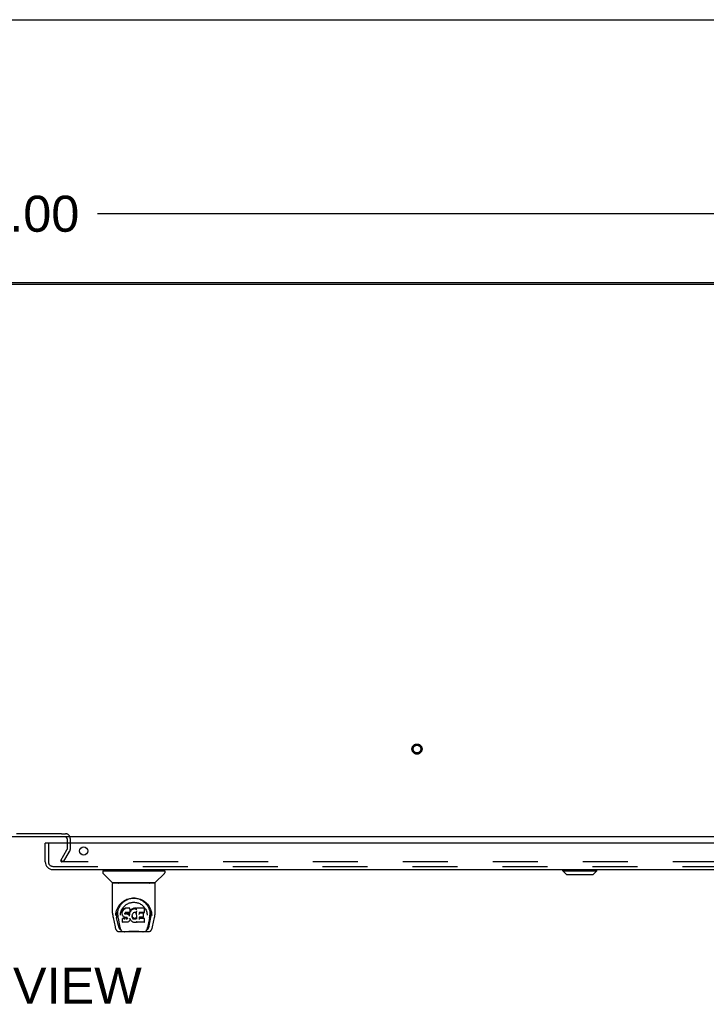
# Model space of a CAD drawing. Header units: inches. Extents: x 0 to 265, y 0 to 172.
# Tile 32 of 39: x 86 to 108, y 140 to 172. Entities that reach past the tile are written whole.
import ezdxf

# ---------------------------------------------------------------- set-up
doc = ezdxf.new("R2010")
doc.units = ezdxf.units.IN
doc.header["$LTSCALE"] = 14.592486
doc.header["$MEASUREMENT"] = 0
doc.linetypes.add('HIDDEN', pattern=[0.2, 0.1, -0.1])
doc.layers.get('0').update_dxf_attribs({"linetype": 'CONTINUOUS'})
for name, color, linetype in [('DEFAULT_2', 8, 'HIDDEN'), ('DIMENSIONS', 7, 'CONTINUOUS'), ('RIGHTHAND_DOOR_ASSEMBLY', 7, 'CONTINUOUS')]:
    doc.layers.add(name, color=color, linetype=linetype)
doc.styles.get("Standard").update_dxf_attribs({"font": 'arial.ttf'})
doc.dimstyles.new('DIMSTYLE_1', dxfattribs={"dimtxt": 1.17052, "dimasz": 1.560694, "dimexe": 0.09, "dimexo": 0.07, "dimgap": 0.0375, "dimtad": 0, "dimtih": 1, "dimtoh": 1, "dimzin": 4, "dimdsep": 46, "dimtxsty": 'Standard', "dimblk": '_FILLED', "dimblk1": '_FILLED', "dimblk2": '_FILLED', "dimcen": 0.09, "dimadec": 3, "dimazin": 1, "dimtfac": 1, "dimtdec": 3, "dimtofl": 0, "dimtmove": 0, "dimatfit": 3, "dimldrblk": '_FILLED', "dimfxl": 0, "dimtolj": 1, "dimtzin": 4, "dimarcsym": 0})

# ---------------------------------------------------------------- blocks, each defined once
blk = doc.blocks.new('_FILLED')
at = {"color": 0, "linetype": 'ByBlock'}
blk.add_solid([(0, 0), (-1, 0.2), (-1, -0.2)], dxfattribs=at)
blk = doc.blocks.new('*D3')
at = {"layer": 'DIMENSIONS', "color": 2, "linetype": 'Continuous'}
for p, q in [((49.518, 164.044), (49.518, 166.78)), ((121.518, 164.044), (121.518, 166.78)), ((49.518, 165.375), (82.888, 165.375)), ((121.518, 165.375), (88.149, 165.375))]:
    blk.add_line(p, q, dxfattribs=at)
at = {"layer": 'DIMENSIONS', "color": 2, "linetype": 'Continuous', "xscale": 1.5606936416, "yscale": 1.5606936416, "zscale": 1.5606936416, "rotation": 180}
blk.add_blockref('_FILLED', (49.518, 165.375), dxfattribs=at)
at = {"layer": 'DIMENSIONS', "color": 2, "linetype": 'Continuous', "xscale": 1.5606936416, "yscale": 1.5606936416, "zscale": 1.5606936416}
blk.add_blockref('_FILLED', (121.518, 165.375), dxfattribs=at)
at = {"layer": 'DIMENSIONS', "color": 2, "linetype": 'Continuous', "insert": (85.518, 165.961), "char_height": 1.1705, "width": 4.09029, "attachment_point": 2, "line_spacing_factor": 0.9}
blk.add_mtext('72.00', dxfattribs=at)

msp = doc.modelspace()

# ---------------------------------------------------------------- linework, layer by layer
at = {"color": 7, "linetype": 'Continuous'}
for p, q in [((0, 171.676), (265.318, 171.676)), ((49.63, 163.089), (121.406, 163.089)), ((121.466, 145.141), (49.57, 145.141)), ((87.164, 145.141), (87.164, 145.13)), ((87.164, 145.089), (87.164, 144.937))]:
    msp.add_line(p, q, dxfattribs=at)
at = {"color": 3, "linetype": 'Continuous'}
msp.add_line((57.207, 163.141), (113.829, 163.141), dxfattribs=at)
at = {"color": 7, "linetype": 'Continuous'}
for centre, radius, start, end in [((87.114, 145.091), 0.05, 50.026, 90), ((87.134, 145.111), 0.03, 18, 39.4118), ((87.114, 145.091), 0.05, 0, 9.974)]:
    msp.add_arc(centre, radius, start, end, dxfattribs=at)
at = {"color": 3, "linetype": 'Continuous'}
msp.add_arc((87.114, 145.091), 0.05, 9.974, 50.026, dxfattribs=at)
at = {"layer": 'DEFAULT_2', "color": 8, "linetype": 'HIDDEN'}
for p, q in [((86.988, 145.245), (84.049, 145.245)), ((86.988, 145.245), (87.114, 145.245)), ((87.164, 145.091), (87.164, 145.089)), ((87.164, 144.937), (87.164, 144.737)), ((87.268, 145.091), (87.268, 144.737)), ((86.964, 144.38), (87.16, 144.72)), ((87.054, 144.328), (87.25, 144.668)), ((87.054, 144.328), (86.964, 144.38)), ((86.972, 144.393), (86.972, 144.341)), ((86.975, 144.333), (86.976, 144.332)), ((119.951, 144.328), (86.987, 144.328))]:
    msp.add_line(p, q, dxfattribs=at)
for points in [[(86.972, 144.341), (86.972, 144.342), (86.972, 144.344), (86.973, 144.346), (86.973, 144.347)], [(86.987, 144.328), (86.985, 144.329), (86.983, 144.329), (86.981, 144.329), (86.979, 144.33), (86.978, 144.331), (86.976, 144.332), (86.975, 144.333), (86.974, 144.335), (86.973, 144.336), (86.972, 144.338), (86.972, 144.339), (86.972, 144.341), (86.972, 144.341)], [(86.979, 144.33), (86.981, 144.329), (86.983, 144.329)]]:
    msp.add_lwpolyline(points, dxfattribs=at)
for radius in [0.164, 0.124]:
    msp.add_circle((98.518, 147.995), radius, dxfattribs=at)
for centre, radius, start, end in [((87.114, 145.091), 0.154, 0, 90), ((87.131, 144.737), 0.033, 330, 360), ((87.131, 144.737), 0.137, 330, 360)]:
    msp.add_arc(centre, radius, start, end, dxfattribs=at)
at = {"layer": 'RIGHTHAND_DOOR_ASSEMBLY', "color": 7, "linetype": 'Continuous'}
for p, q in [((86.476, 144.937), (86.456, 144.937)), ((88.327, 144.036), (88.327, 143.981)), ((88.335, 144.044), (90.327, 144.044)), ((88.633, 143.659), (88.338, 143.953)), ((88.386, 144.044), (88.386, 144.083)), ((90.028, 143.659), (90.323, 143.953)), ((90.276, 144.044), (90.276, 144.083)), ((90.335, 144.036), (90.335, 143.981)), ((103.248, 144.044), (103.248, 144.083)), ((103.248, 144.044), (104.351, 144.044)), ((103.366, 143.925), (103.248, 144.044)), ((103.366, 143.925), (104.232, 143.925)), ((104.232, 143.925), (104.351, 144.044)), ((104.351, 144.044), (104.351, 144.083)), ((88.642, 142.671), (88.642, 143.634)), ((90.012, 143.642), (88.65, 143.642)), ((90.007, 143.65), (88.654, 143.65)), ((88.714, 143.645), (88.713, 143.645)), ((88.716, 143.65), (88.714, 143.646)), ((89.948, 143.646), (89.946, 143.65)), ((89.948, 143.646), (89.948, 143.646)), ((89.949, 143.644), (89.949, 143.645)), ((90.02, 142.671), (90.02, 143.634)), ((88.749, 142.586), (88.753, 142.644)), ((88.749, 142.587), (88.749, 142.586)), ((88.753, 142.644), (88.761, 142.698)), ((88.763, 142.704), (88.762, 142.649)), ((88.81, 142.597), (88.812, 142.571)), ((88.895, 142.6), (88.895, 142.6)), ((88.955, 142.723), (88.954, 142.698)), ((88.954, 142.664), (88.954, 142.698)), ((88.954, 142.664), (88.954, 142.664)), ((88.956, 142.639), (88.954, 142.664)), ((88.96, 142.748), (88.955, 142.723)), ((88.956, 142.689), (88.955, 142.723)), ((88.96, 142.614), (88.956, 142.639)), ((88.956, 142.639), (88.956, 142.639)), ((88.97, 142.773), (88.96, 142.748)), ((88.961, 142.713), (88.96, 142.748)), ((88.969, 142.591), (88.96, 142.614)), ((88.96, 142.614), (88.96, 142.614)), ((88.969, 142.591), (88.97, 142.591)), ((88.985, 142.795), (88.97, 142.773)), ((88.97, 142.738), (88.97, 142.773)), ((88.983, 142.569), (88.97, 142.591)), ((88.995, 142.804), (88.985, 142.795)), ((88.985, 142.759), (88.985, 142.795)), ((89.006, 142.812), (88.995, 142.804)), ((88.995, 142.768), (88.995, 142.804)), ((89.029, 142.823), (89.006, 142.812)), ((89.006, 142.775), (89.006, 142.812)), ((89.055, 142.831), (89.029, 142.823)), ((89.029, 142.786), (89.029, 142.823)), ((89.044, 142.666), (89.043, 142.652)), ((89.046, 142.68), (89.044, 142.666)), ((89.044, 142.646), (89.044, 142.664)), ((89.045, 142.641), (89.046, 142.676)), ((89.048, 142.683), (89.046, 142.679)), ((89.048, 142.672), (89.046, 142.676)), ((89.051, 142.685), (89.048, 142.683)), ((89.052, 142.67), (89.048, 142.672)), ((89.048, 142.636), (89.048, 142.672)), ((89.062, 142.689), (89.051, 142.685)), ((89.064, 142.666), (89.052, 142.67)), ((89.052, 142.633), (89.052, 142.67)), ((89.207, 142.831), (89.055, 142.831)), ((89.055, 142.794), (89.055, 142.831)), ((89.055, 142.794), (89.055, 142.793)), ((89.076, 142.69), (89.062, 142.689)), ((89.063, 142.628), (89.064, 142.629)), ((89.087, 142.667), (89.064, 142.666)), ((89.064, 142.629), (89.064, 142.666)), ((89.189, 142.69), (89.076, 142.69)), ((89.076, 142.69), (89.076, 142.69)), ((89.112, 142.666), (89.087, 142.667)), ((89.087, 142.63), (89.087, 142.667)), ((89.087, 142.629), (89.087, 142.63)), ((89.111, 142.628), (89.112, 142.629)), ((89.137, 142.66), (89.112, 142.666)), ((89.112, 142.629), (89.112, 142.666)), ((89.149, 142.655), (89.137, 142.66)), ((89.137, 142.623), (89.137, 142.66)), ((89.16, 142.647), (89.149, 142.655)), ((89.149, 142.618), (89.149, 142.655)), ((89.179, 142.628), (89.16, 142.647)), ((89.16, 142.61), (89.16, 142.647)), ((89.178, 142.593), (89.179, 142.628)), ((89.188, 142.614), (89.179, 142.628)), ((89.189, 142.69), (89.188, 142.69)), ((89.191, 142.656), (89.188, 142.614)), ((89.188, 142.578), (89.188, 142.614)), ((89.199, 142.691), (89.189, 142.69)), ((89.195, 142.679), (89.191, 142.656)), ((89.192, 142.622), (89.191, 142.656)), ((89.198, 142.691), (89.195, 142.679)), ((89.196, 142.644), (89.195, 142.679)), ((89.2, 142.691), (89.199, 142.691)), ((89.205, 142.703), (89.201, 142.691)), ((89.202, 142.666), (89.201, 142.692)), ((89.204, 142.702), (89.203, 142.702)), ((89.207, 142.717), (89.205, 142.703)), ((89.205, 142.703), (89.205, 142.703)), ((89.21, 142.723), (89.206, 142.715)), ((89.209, 142.776), (89.207, 142.831)), ((89.207, 142.796), (89.207, 142.831)), ((89.208, 142.742), (89.207, 142.717)), ((89.207, 142.717), (89.207, 142.717)), ((89.208, 142.742), (89.209, 142.776)), ((89.221, 142.744), (89.21, 142.723)), ((89.21, 142.688), (89.21, 142.723)), ((89.234, 142.763), (89.221, 142.744)), ((89.221, 142.708), (89.221, 142.744)), ((89.249, 142.781), (89.234, 142.763)), ((89.235, 142.727), (89.234, 142.763)), ((89.266, 142.797), (89.249, 142.781)), ((89.25, 142.745), (89.249, 142.781)), ((89.286, 142.812), (89.266, 142.797)), ((89.267, 142.761), (89.266, 142.797)), ((89.273, 142.591), (89.272, 142.565)), ((89.277, 142.617), (89.273, 142.591)), ((89.273, 142.553), (89.274, 142.587)), ((89.274, 142.587), (89.274, 142.591)), ((89.277, 142.575), (89.274, 142.587)), ((89.276, 142.616), (89.275, 142.616)), ((89.281, 142.628), (89.277, 142.617)), ((89.286, 142.639), (89.281, 142.628)), ((89.309, 142.822), (89.286, 142.812)), ((89.286, 142.775), (89.286, 142.812)), ((89.3, 142.661), (89.286, 142.639)), ((89.307, 142.67), (89.3, 142.661)), ((89.316, 142.676), (89.307, 142.67)), ((89.332, 142.827), (89.309, 142.822)), ((89.309, 142.785), (89.309, 142.822)), ((89.34, 142.686), (89.316, 142.676)), ((89.356, 142.829), (89.332, 142.827)), ((89.332, 142.79), (89.332, 142.827)), ((89.333, 142.789), (89.332, 142.79)), ((89.351, 142.688), (89.34, 142.686)), ((89.362, 142.688), (89.351, 142.688)), ((89.356, 142.829), (89.38, 142.829)), ((89.356, 142.792), (89.356, 142.829)), ((89.356, 142.791), (89.356, 142.792)), ((89.373, 142.686), (89.362, 142.688)), ((89.385, 142.681), (89.373, 142.686)), ((89.393, 142.827), (89.38, 142.829)), ((89.38, 142.792), (89.38, 142.829)), ((89.38, 142.791), (89.38, 142.792)), ((89.385, 142.681), (89.387, 142.68)), ((89.387, 142.68), (89.389, 142.68)), ((89.392, 142.79), (89.393, 142.827)), ((89.406, 142.823), (89.393, 142.827)), ((89.419, 142.729), (89.403, 142.689)), ((89.403, 142.688), (89.403, 142.689)), ((89.405, 142.786), (89.406, 142.823)), ((89.418, 142.815), (89.406, 142.823)), ((89.666, 142.829), (89.417, 142.829)), ((89.418, 142.794), (89.417, 142.829)), ((89.418, 142.779), (89.418, 142.792)), ((89.42, 142.73), (89.419, 142.73)), ((89.419, 142.73), (89.419, 142.73)), ((89.419, 142.73), (89.419, 142.729)), ((89.424, 142.476), (89.419, 142.729)), ((89.421, 142.735), (89.42, 142.734)), ((89.42, 142.734), (89.42, 142.732)), ((89.42, 142.732), (89.42, 142.731)), ((89.42, 142.731), (89.42, 142.731)), ((89.42, 142.731), (89.42, 142.73)), ((89.42, 142.73), (89.42, 142.73)), ((89.421, 142.737), (89.421, 142.735)), ((89.666, 142.69), (89.508, 142.69)), ((89.509, 142.69), (89.508, 142.631)), ((89.635, 142.666), (89.508, 142.666)), ((89.647, 142.545), (89.648, 142.653)), ((89.666, 142.69), (89.667, 142.69)), ((89.667, 142.69), (89.67, 142.69)), ((89.68, 142.704), (89.682, 142.812)), ((89.68, 142.702), (89.68, 142.704)), ((89.764, 142.631), (89.766, 142.6)), ((89.766, 142.6), (89.766, 142.6)), ((89.887, 142.749), (89.9, 142.698)), ((89.899, 142.704), (89.899, 142.649)), ((89.912, 142.586), (89.912, 142.587)), ((88.657, 142.527), (88.722, 142.222)), ((88.83, 142.254), (88.774, 142.531)), ((88.82, 142.506), (88.882, 142.202)), ((88.968, 142.498), (88.96, 142.49)), ((88.962, 142.377), (88.96, 142.49)), ((88.962, 142.453), (88.963, 142.453)), ((88.963, 142.376), (88.964, 142.376)), ((88.969, 142.369), (88.963, 142.375)), ((89.03, 142.498), (88.968, 142.498)), ((88.968, 142.461), (88.968, 142.498)), ((89.115, 142.369), (88.969, 142.369)), ((88.969, 142.369), (88.969, 142.369)), ((89.001, 142.551), (88.983, 142.569)), ((88.983, 142.569), (88.983, 142.569)), ((89.022, 142.537), (89.001, 142.551)), ((89.001, 142.551), (89.001, 142.551)), ((89.035, 142.533), (89.022, 142.537)), ((89.022, 142.537), (89.022, 142.537)), ((89.09, 142.499), (89.03, 142.498)), ((89.03, 142.461), (89.03, 142.498)), ((89.03, 142.461), (89.03, 142.46)), ((89.048, 142.531), (89.035, 142.533)), ((89.095, 142.53), (89.048, 142.531)), ((89.104, 142.5), (89.09, 142.499)), ((89.09, 142.462), (89.09, 142.499)), ((89.09, 142.462), (89.09, 142.46)), ((89.095, 142.53), (89.096, 142.531)), ((89.102, 142.53), (89.095, 142.53)), ((89.107, 142.528), (89.102, 142.53)), ((89.108, 142.502), (89.104, 142.5)), ((89.104, 142.463), (89.104, 142.5)), ((89.112, 142.524), (89.107, 142.528)), ((89.113, 142.506), (89.108, 142.502)), ((89.109, 142.466), (89.108, 142.502)), ((89.116, 142.52), (89.112, 142.524)), ((89.119, 142.514), (89.113, 142.506)), ((89.113, 142.47), (89.113, 142.506)), ((89.128, 142.371), (89.115, 142.369)), ((89.115, 142.369), (89.115, 142.37)), ((89.122, 142.508), (89.116, 142.52)), ((89.117, 142.519), (89.117, 142.519)), ((89.122, 142.482), (89.121, 142.508)), ((89.124, 142.494), (89.122, 142.508)), ((89.123, 142.507), (89.124, 142.507)), ((89.124, 142.488), (89.123, 142.498)), ((89.14, 142.375), (89.128, 142.371)), ((89.16, 142.389), (89.14, 142.375)), ((89.14, 142.375), (89.14, 142.375)), ((89.178, 142.406), (89.16, 142.389)), ((89.16, 142.389), (89.16, 142.389)), ((89.185, 142.417), (89.178, 142.407)), ((89.178, 142.407), (89.178, 142.406)), ((89.186, 142.417), (89.185, 142.417)), ((89.191, 142.428), (89.186, 142.417)), ((89.19, 142.57), (89.189, 142.572)), ((89.2, 142.451), (89.191, 142.428)), ((89.191, 142.428), (89.191, 142.428)), ((89.207, 142.475), (89.2, 142.451)), ((89.2, 142.451), (89.2, 142.451)), ((89.207, 142.486), (89.207, 142.487)), ((89.207, 142.485), (89.207, 142.486)), ((89.207, 142.484), (89.207, 142.485)), ((89.207, 142.485), (89.207, 142.485)), ((89.207, 142.484), (89.207, 142.484)), ((89.208, 142.483), (89.207, 142.475)), ((89.207, 142.475), (89.207, 142.475)), ((89.228, 142.447), (89.208, 142.483)), ((89.241, 142.428), (89.228, 142.447)), ((89.228, 142.447), (89.228, 142.447)), ((89.256, 142.411), (89.241, 142.428)), ((89.241, 142.428), (89.241, 142.428)), ((89.256, 142.411), (89.257, 142.411)), ((89.273, 142.396), (89.257, 142.411)), ((89.273, 142.396), (89.274, 142.396)), ((89.292, 142.382), (89.274, 142.396)), ((89.276, 142.541), (89.277, 142.575)), ((89.286, 142.551), (89.277, 142.575)), ((89.285, 142.516), (89.286, 142.551)), ((89.298, 142.529), (89.286, 142.551)), ((89.302, 142.377), (89.292, 142.382)), ((89.292, 142.382), (89.292, 142.382)), ((89.306, 142.52), (89.298, 142.529)), ((89.298, 142.494), (89.298, 142.529)), ((89.313, 142.373), (89.302, 142.377)), ((89.302, 142.377), (89.302, 142.377)), ((89.316, 142.511), (89.306, 142.52)), ((89.306, 142.484), (89.306, 142.52)), ((89.335, 142.368), (89.313, 142.373)), ((89.315, 142.475), (89.316, 142.511)), ((89.326, 142.504), (89.316, 142.511)), ((89.337, 142.5), (89.326, 142.504)), ((89.326, 142.468), (89.326, 142.504)), ((89.358, 142.365), (89.335, 142.368)), ((89.349, 142.498), (89.337, 142.5)), ((89.337, 142.463), (89.337, 142.5)), ((89.349, 142.498), (89.362, 142.497)), ((89.349, 142.461), (89.349, 142.498)), ((89.349, 142.46), (89.349, 142.461)), ((89.381, 142.368), (89.358, 142.365)), ((89.358, 142.366), (89.358, 142.365)), ((89.374, 142.499), (89.362, 142.497)), ((89.362, 142.461), (89.362, 142.497)), ((89.362, 142.459), (89.362, 142.461)), ((89.386, 142.503), (89.374, 142.499)), ((89.374, 142.462), (89.374, 142.499)), ((89.403, 142.375), (89.381, 142.368)), ((89.397, 142.508), (89.386, 142.503)), ((89.386, 142.466), (89.386, 142.503)), ((89.407, 142.515), (89.397, 142.508)), ((89.397, 142.472), (89.397, 142.508)), ((89.422, 142.386), (89.403, 142.375)), ((89.403, 142.375), (89.403, 142.375)), ((89.408, 142.479), (89.407, 142.515)), ((89.428, 142.386), (89.422, 142.386)), ((89.426, 142.468), (89.425, 142.469)), ((89.427, 142.378), (89.427, 142.386)), ((89.43, 142.371), (89.432, 142.37)), ((89.667, 142.369), (89.436, 142.369)), ((89.507, 142.534), (89.506, 142.46)), ((89.635, 142.534), (89.507, 142.534)), ((89.667, 142.495), (89.507, 142.495)), ((89.635, 142.534), (89.637, 142.534)), ((89.646, 142.543), (89.647, 142.545)), ((89.669, 142.37), (89.671, 142.37)), ((89.671, 142.37), (89.672, 142.371)), ((89.675, 142.378), (89.677, 142.484)), ((89.675, 142.376), (89.675, 142.378)), ((89.84, 142.503), (89.779, 142.202)), ((89.831, 142.254), (89.888, 142.531)), ((89.939, 142.222), (90.005, 142.527)), ((88.829, 142.069), (88.843, 142.067)), ((88.843, 142.067), (88.846, 142.067)), ((88.846, 142.067), (89.06, 142.067)), ((88.889, 142.146), (88.896, 142.146)), ((88.9, 142.134), (88.899, 142.137)), ((89.624, 142.06), (89.037, 142.06)), ((89.601, 142.067), (89.815, 142.067)), ((89.761, 142.134), (89.763, 142.137)), ((89.765, 142.146), (89.772, 142.146)), ((89.815, 142.067), (89.818, 142.067)), ((89.818, 142.067), (89.831, 142.069))]:
    msp.add_line(p, q, dxfattribs=at)
at = {"layer": 'RIGHTHAND_DOOR_ASSEMBLY', "color": 3, "linetype": 'Continuous'}
for p, q in [((86.456, 144.329), (86.456, 144.937)), ((121.123, 144.937), (86.476, 144.937)), ((86.702, 144.083), (120.897, 144.083))]:
    msp.add_line(p, q, dxfattribs=at)
at = {"layer": 'RIGHTHAND_DOOR_ASSEMBLY', "color": 8, "linetype": 'HIDDEN'}
for p, q in [((86.56, 144.937), (86.56, 144.329)), ((86.702, 144.187), (120.897, 144.187))]:
    msp.add_line(p, q, dxfattribs=at)
at = {"layer": 'RIGHTHAND_DOOR_ASSEMBLY', "color": 7, "linetype": 'Continuous'}
for points in [[(88.713, 143.645), (88.712, 143.644), (88.712, 143.643), (88.711, 143.643), (88.711, 143.642), (88.712, 143.642)], [(88.714, 143.646), (88.713, 143.645), (88.713, 143.645)], [(89.949, 143.645), (89.948, 143.645), (89.948, 143.646)], [(89.95, 143.642), (89.95, 143.642), (89.95, 143.643), (89.95, 143.643), (89.949, 143.644), (89.949, 143.645)], [(88.761, 142.698), (88.774, 142.749), (88.791, 142.797), (88.811, 142.841), (88.834, 142.883), (88.86, 142.921), (88.888, 142.957), (88.919, 142.99), (88.952, 143.021), (88.988, 143.05), (89.027, 143.076), (89.068, 143.098), (89.11, 143.118), (89.154, 143.134), (89.198, 143.146), (89.243, 143.154), (89.287, 143.159), (89.331, 143.161), (89.375, 143.159), (89.419, 143.154), (89.464, 143.146), (89.508, 143.134), (89.551, 143.118), (89.594, 143.098), (89.635, 143.075), (89.673, 143.05), (89.709, 143.021), (89.743, 142.99), (89.773, 142.957), (89.802, 142.921), (89.827, 142.883), (89.85, 142.841), (89.87, 142.797), (89.887, 142.749)], [(88.81, 142.597), (88.809, 142.621), (88.81, 142.667), (88.815, 142.714), (88.824, 142.76), (88.838, 142.805), (88.855, 142.848), (88.875, 142.888), (88.898, 142.925), (88.923, 142.96)], [(88.903, 142.667), (88.911, 142.702), (88.921, 142.734), (88.933, 142.764), (88.947, 142.792), (88.963, 142.818), (88.979, 142.843), (88.998, 142.866), (89.017, 142.887), (89.038, 142.908), (89.061, 142.927), (89.085, 142.944), (89.11, 142.96), (89.136, 142.974), (89.163, 142.987), (89.191, 142.997), (89.219, 143.006), (89.247, 143.012), (89.275, 143.017), (89.303, 143.019), (89.33, 143.02), (89.358, 143.02), (89.386, 143.017), (89.414, 143.012), (89.442, 143.006), (89.47, 142.997), (89.498, 142.987), (89.525, 142.975), (89.552, 142.96), (89.577, 142.944), (89.6, 142.927), (89.623, 142.908), (89.644, 142.888), (89.664, 142.866), (89.682, 142.843), (89.699, 142.818), (89.714, 142.792), (89.728, 142.764), (89.74, 142.734), (89.75, 142.702), (89.759, 142.667), (89.764, 142.631)], [(88.923, 142.96), (88.95, 142.991), (88.979, 143.019), (89.008, 143.044), (89.039, 143.066), (89.07, 143.085), (89.102, 143.102), (89.134, 143.117), (89.167, 143.129), (89.199, 143.138), (89.232, 143.146), (89.264, 143.151), (89.297, 143.154), (89.33, 143.155), (89.362, 143.154), (89.395, 143.151), (89.427, 143.146), (89.46, 143.139), (89.492, 143.13), (89.524, 143.118), (89.556, 143.104), (89.588, 143.087), (89.619, 143.068), (89.65, 143.046), (89.679, 143.022), (89.708, 142.994), (89.735, 142.963), (89.761, 142.929), (89.784, 142.891), (89.805, 142.851), (89.823, 142.808), (89.836, 142.763), (89.846, 142.716), (89.851, 142.669)], [(88.642, 142.671), (88.643, 142.637), (88.646, 142.597), (88.651, 142.558), (88.657, 142.527)], [(88.762, 142.649), (88.763, 142.615), (88.767, 142.571), (88.774, 142.531)], [(88.895, 142.6), (88.897, 142.63), (88.903, 142.667)], [(88.954, 142.664), (88.954, 142.664), (88.955, 142.663), (88.955, 142.663), (88.955, 142.663), (88.956, 142.663), (88.956, 142.663)], [(88.956, 142.688), (88.956, 142.688), (88.956, 142.688), (88.956, 142.688), (88.957, 142.687), (88.957, 142.687), (88.958, 142.687)], [(88.956, 142.639), (88.956, 142.639), (88.956, 142.638), (88.956, 142.638), (88.957, 142.638), (88.957, 142.638), (88.958, 142.638)], [(88.96, 142.614), (88.96, 142.614), (88.961, 142.614), (88.961, 142.613), (88.962, 142.613), (88.962, 142.613)], [(88.961, 142.713), (88.961, 142.713), (88.961, 142.713), (88.962, 142.712), (88.962, 142.712), (88.962, 142.712), (88.963, 142.712)], [(88.97, 142.591), (88.97, 142.59), (88.97, 142.59), (88.971, 142.59), (88.971, 142.59)], [(88.971, 142.737), (88.971, 142.737), (88.971, 142.737), (88.971, 142.737), (88.972, 142.736), (88.972, 142.736), (88.972, 142.736)], [(88.985, 142.759), (88.985, 142.758), (88.986, 142.758), (88.986, 142.758), (88.986, 142.758), (88.986, 142.758), (88.987, 142.757)], [(88.995, 142.768), (88.995, 142.768), (88.995, 142.767), (88.995, 142.767), (88.996, 142.767), (88.996, 142.767), (88.996, 142.767)], [(89.006, 142.775), (89.006, 142.775), (89.006, 142.775), (89.006, 142.775), (89.007, 142.774), (89.007, 142.774), (89.007, 142.774)], [(89.029, 142.786), (89.029, 142.786), (89.029, 142.785), (89.029, 142.785), (89.03, 142.785), (89.03, 142.785), (89.03, 142.784)], [(89.041, 142.651), (89.042, 142.651), (89.042, 142.651), (89.043, 142.651), (89.043, 142.652), (89.043, 142.652), (89.043, 142.652)], [(89.042, 142.665), (89.043, 142.665), (89.043, 142.665), (89.044, 142.665), (89.044, 142.666), (89.044, 142.666), (89.044, 142.666)], [(89.042, 142.644), (89.042, 142.645), (89.043, 142.645), (89.043, 142.645), (89.043, 142.645), (89.044, 142.645), (89.044, 142.646)], [(89.043, 142.639), (89.044, 142.639), (89.044, 142.639), (89.044, 142.64), (89.045, 142.64), (89.045, 142.64), (89.045, 142.64)], [(89.044, 142.679), (89.045, 142.679), (89.045, 142.679), (89.046, 142.679), (89.046, 142.679), (89.046, 142.679)], [(89.046, 142.683), (89.047, 142.683), (89.047, 142.683), (89.048, 142.683), (89.048, 142.683)], [(89.047, 142.635), (89.047, 142.635), (89.047, 142.635), (89.047, 142.635), (89.048, 142.636), (89.048, 142.636), (89.048, 142.636)], [(89.05, 142.686), (89.05, 142.685), (89.05, 142.685), (89.051, 142.685), (89.051, 142.685)], [(89.051, 142.632), (89.051, 142.632), (89.051, 142.632), (89.051, 142.632), (89.052, 142.632), (89.052, 142.633), (89.052, 142.633)], [(89.062, 142.689), (89.062, 142.689), (89.062, 142.689), (89.062, 142.689)], [(89.136, 142.622), (89.136, 142.622), (89.136, 142.623), (89.136, 142.623), (89.136, 142.623), (89.137, 142.623), (89.137, 142.623)], [(89.148, 142.617), (89.148, 142.617), (89.148, 142.617), (89.149, 142.617), (89.149, 142.618), (89.149, 142.618), (89.149, 142.618)], [(89.159, 142.609), (89.159, 142.609), (89.159, 142.609), (89.159, 142.61), (89.16, 142.61), (89.16, 142.61), (89.16, 142.61)], [(89.177, 142.591), (89.177, 142.591), (89.177, 142.591), (89.177, 142.592), (89.178, 142.592), (89.178, 142.592), (89.178, 142.592)], [(89.194, 142.62), (89.193, 142.62), (89.193, 142.62), (89.193, 142.621), (89.192, 142.621), (89.192, 142.621), (89.192, 142.622)], [(89.198, 142.643), (89.197, 142.643), (89.197, 142.643), (89.197, 142.643), (89.196, 142.643), (89.196, 142.644), (89.196, 142.644)], [(89.201, 142.691), (89.2, 142.691), (89.2, 142.691), (89.2, 142.691)], [(89.201, 142.691), (89.201, 142.691), (89.201, 142.691), (89.201, 142.691)], [(89.204, 142.665), (89.203, 142.665), (89.203, 142.665), (89.203, 142.665), (89.202, 142.666), (89.202, 142.666), (89.202, 142.666)], [(89.205, 142.703), (89.205, 142.703), (89.205, 142.702), (89.204, 142.702), (89.204, 142.702)], [(89.206, 142.794), (89.206, 142.794), (89.206, 142.793), (89.206, 142.793), (89.205, 142.793), (89.205, 142.793), (89.205, 142.793)], [(89.207, 142.717), (89.207, 142.717), (89.206, 142.717), (89.206, 142.716), (89.206, 142.716), (89.205, 142.716), (89.205, 142.716)], [(89.208, 142.742), (89.208, 142.741), (89.208, 142.741), (89.207, 142.741), (89.207, 142.741), (89.207, 142.74), (89.206, 142.74)], [(89.212, 142.686), (89.212, 142.687), (89.211, 142.687), (89.211, 142.687), (89.211, 142.687), (89.211, 142.688), (89.21, 142.688)], [(89.223, 142.707), (89.223, 142.707), (89.222, 142.707), (89.222, 142.707), (89.222, 142.708), (89.222, 142.708), (89.221, 142.708)], [(89.236, 142.726), (89.236, 142.726), (89.236, 142.726), (89.235, 142.726), (89.235, 142.727), (89.235, 142.727), (89.235, 142.727)], [(89.251, 142.744), (89.251, 142.744), (89.251, 142.744), (89.25, 142.744), (89.25, 142.744), (89.25, 142.745), (89.25, 142.745)], [(89.268, 142.76), (89.268, 142.76), (89.268, 142.76), (89.267, 142.76), (89.267, 142.761), (89.267, 142.761), (89.267, 142.761)], [(89.273, 142.591), (89.273, 142.591), (89.273, 142.591), (89.273, 142.59), (89.272, 142.59), (89.272, 142.59), (89.272, 142.59)], [(89.277, 142.617), (89.277, 142.617), (89.277, 142.616), (89.276, 142.616), (89.276, 142.616)], [(89.281, 142.628), (89.28, 142.628), (89.28, 142.628), (89.28, 142.628), (89.279, 142.627), (89.279, 142.628)], [(89.286, 142.639), (89.286, 142.639), (89.285, 142.638), (89.285, 142.638), (89.284, 142.639)], [(89.287, 142.774), (89.287, 142.774), (89.287, 142.774), (89.287, 142.774), (89.287, 142.775), (89.287, 142.775), (89.286, 142.775)], [(89.3, 142.661), (89.3, 142.661), (89.3, 142.661), (89.299, 142.661), (89.299, 142.661), (89.298, 142.661)], [(89.307, 142.67), (89.307, 142.67), (89.307, 142.67), (89.306, 142.67), (89.306, 142.67)], [(89.309, 142.783), (89.309, 142.784), (89.309, 142.784), (89.309, 142.784), (89.309, 142.784), (89.309, 142.785), (89.309, 142.785)], [(89.316, 142.676), (89.316, 142.676), (89.316, 142.676), (89.315, 142.676)], [(89.34, 142.686), (89.34, 142.686), (89.339, 142.686), (89.339, 142.686)], [(89.351, 142.688), (89.351, 142.689), (89.35, 142.689), (89.35, 142.689)], [(89.362, 142.688), (89.362, 142.688), (89.362, 142.689), (89.362, 142.689)], [(89.373, 142.686), (89.373, 142.686), (89.373, 142.686), (89.374, 142.686)], [(89.386, 142.682), (89.385, 142.681), (89.385, 142.681), (89.385, 142.681)], [(89.389, 142.68), (89.391, 142.68), (89.393, 142.68), (89.395, 142.681), (89.397, 142.682), (89.399, 142.683)], [(89.392, 142.789), (89.392, 142.789), (89.392, 142.789), (89.392, 142.789), (89.392, 142.79), (89.392, 142.79), (89.392, 142.79)], [(89.399, 142.683), (89.401, 142.685), (89.402, 142.686), (89.403, 142.688)], [(89.404, 142.785), (89.405, 142.785), (89.405, 142.785), (89.405, 142.785), (89.405, 142.785), (89.405, 142.786), (89.405, 142.786)], [(89.42, 142.79), (89.42, 142.791), (89.419, 142.791), (89.419, 142.791), (89.419, 142.791), (89.419, 142.792), (89.419, 142.792)], [(89.42, 142.774), (89.42, 142.775), (89.42, 142.775), (89.419, 142.776), (89.419, 142.776), (89.419, 142.777), (89.419, 142.777)], [(89.419, 142.729), (89.419, 142.729), (89.419, 142.729)], [(89.419, 142.729), (89.419, 142.729), (89.419, 142.729), (89.419, 142.729)], [(89.506, 142.628), (89.506, 142.628), (89.506, 142.628), (89.507, 142.629), (89.507, 142.629), (89.507, 142.629), (89.507, 142.629)], [(89.507, 142.69), (89.507, 142.69), (89.507, 142.69), (89.508, 142.69), (89.508, 142.69), (89.508, 142.69), (89.508, 142.69)], [(89.67, 142.69), (89.672, 142.691), (89.674, 142.692), (89.676, 142.693), (89.677, 142.695), (89.679, 142.697)], [(89.679, 142.697), (89.68, 142.699), (89.68, 142.702)], [(89.84, 142.503), (89.841, 142.506), (89.842, 142.509), (89.842, 142.512), (89.843, 142.515), (89.843, 142.518), (89.844, 142.521), (89.844, 142.524), (89.845, 142.527), (89.845, 142.53), (89.846, 142.533), (89.846, 142.537), (89.847, 142.54), (89.847, 142.544), (89.847, 142.547), (89.848, 142.551), (89.848, 142.554), (89.849, 142.558), (89.849, 142.562), (89.849, 142.566), (89.85, 142.57), (89.851, 142.597)], [(89.851, 142.669), (89.853, 142.621), (89.851, 142.597)], [(89.888, 142.531), (89.894, 142.57), (89.898, 142.615), (89.899, 142.649)], [(89.9, 142.698), (89.909, 142.644), (89.912, 142.586)], [(90.005, 142.527), (90.01, 142.557), (90.016, 142.597), (90.019, 142.637), (90.02, 142.671)], [(88.812, 142.571), (88.814, 142.551), (88.817, 142.527), (88.82, 142.506)], [(88.961, 142.454), (88.961, 142.454), (88.961, 142.453), (88.962, 142.453), (88.962, 142.453), (88.962, 142.453)], [(88.962, 142.377), (88.962, 142.376), (88.962, 142.376)], [(88.962, 142.376), (88.962, 142.376), (88.963, 142.376), (88.963, 142.376)], [(88.968, 142.461), (88.968, 142.461), (88.968, 142.46), (88.969, 142.46), (88.969, 142.46), (88.969, 142.46), (88.969, 142.459)], [(88.969, 142.369), (88.969, 142.369), (88.969, 142.369), (88.97, 142.369), (88.97, 142.369), (88.97, 142.37), (88.97, 142.37)], [(88.983, 142.569), (88.983, 142.569), (88.984, 142.569), (88.984, 142.569), (88.984, 142.569), (88.985, 142.569)], [(89.001, 142.551), (89.001, 142.551), (89.002, 142.551), (89.002, 142.551), (89.002, 142.551)], [(89.022, 142.537), (89.023, 142.537), (89.023, 142.537), (89.023, 142.538)], [(89.035, 142.533), (89.035, 142.533), (89.035, 142.533), (89.035, 142.533)], [(89.048, 142.531), (89.048, 142.531), (89.048, 142.531), (89.048, 142.531)], [(89.102, 142.53), (89.102, 142.53), (89.102, 142.53), (89.102, 142.53)], [(89.104, 142.463), (89.104, 142.463), (89.104, 142.462), (89.104, 142.462), (89.104, 142.462), (89.105, 142.462), (89.105, 142.461)], [(89.107, 142.528), (89.107, 142.528), (89.108, 142.528), (89.108, 142.528)], [(89.109, 142.466), (89.109, 142.465), (89.109, 142.465), (89.109, 142.465), (89.11, 142.465), (89.11, 142.464), (89.11, 142.464)], [(89.112, 142.524), (89.112, 142.524), (89.112, 142.524), (89.113, 142.524), (89.113, 142.524)], [(89.113, 142.471), (89.114, 142.47), (89.114, 142.47), (89.114, 142.47), (89.114, 142.469), (89.115, 142.469), (89.115, 142.469)], [(89.116, 142.52), (89.116, 142.519), (89.116, 142.519), (89.117, 142.519)], [(89.122, 142.508), (89.122, 142.507), (89.122, 142.507), (89.123, 142.507), (89.123, 142.507)], [(89.122, 142.482), (89.122, 142.482), (89.122, 142.481), (89.122, 142.481), (89.123, 142.481), (89.123, 142.481), (89.123, 142.481)], [(89.124, 142.494), (89.124, 142.494), (89.124, 142.494), (89.125, 142.493), (89.125, 142.493), (89.126, 142.493), (89.126, 142.493)], [(89.124, 142.488), (89.124, 142.487), (89.124, 142.487), (89.124, 142.487), (89.125, 142.487), (89.125, 142.487), (89.126, 142.487)], [(89.128, 142.371), (89.128, 142.371), (89.127, 142.371), (89.127, 142.371)], [(89.14, 142.375), (89.139, 142.375), (89.139, 142.375), (89.139, 142.376)], [(89.16, 142.389), (89.16, 142.389), (89.16, 142.389), (89.16, 142.389), (89.159, 142.389)], [(89.178, 142.406), (89.178, 142.406), (89.178, 142.406), (89.178, 142.406), (89.177, 142.406), (89.177, 142.406)], [(89.185, 142.417), (89.185, 142.417), (89.185, 142.417), (89.184, 142.417), (89.184, 142.417)], [(89.189, 142.572), (89.189, 142.574), (89.189, 142.575), (89.188, 142.576), (89.188, 142.577)], [(89.191, 142.428), (89.191, 142.428), (89.191, 142.428), (89.19, 142.428), (89.189, 142.428)], [(89.2, 142.451), (89.2, 142.451), (89.2, 142.45), (89.2, 142.45), (89.199, 142.45), (89.199, 142.45)], [(89.207, 142.475), (89.207, 142.475), (89.207, 142.474), (89.207, 142.474), (89.206, 142.474), (89.206, 142.474), (89.205, 142.474)], [(89.207, 142.487), (89.207, 142.487), (89.207, 142.488)], [(89.208, 142.483), (89.208, 142.483), (89.208, 142.483), (89.208, 142.483), (89.208, 142.484), (89.208, 142.484), (89.208, 142.484), (89.207, 142.484)], [(89.208, 142.483), (89.208, 142.483), (89.208, 142.483), (89.208, 142.483), (89.208, 142.483)], [(89.228, 142.447), (89.228, 142.447), (89.229, 142.447), (89.229, 142.446), (89.23, 142.447)], [(89.241, 142.428), (89.241, 142.428), (89.242, 142.428), (89.242, 142.428), (89.242, 142.428), (89.243, 142.428)], [(89.257, 142.411), (89.257, 142.411), (89.257, 142.411), (89.257, 142.411), (89.258, 142.411)], [(89.272, 142.565), (89.272, 142.565), (89.272, 142.564), (89.272, 142.564), (89.271, 142.564), (89.271, 142.564), (89.27, 142.564)], [(89.273, 142.553), (89.273, 142.552), (89.273, 142.552), (89.273, 142.552), (89.272, 142.551), (89.272, 142.551), (89.271, 142.551)], [(89.276, 142.54), (89.276, 142.54), (89.276, 142.54), (89.275, 142.54), (89.275, 142.539), (89.274, 142.539), (89.274, 142.539)], [(89.274, 142.396), (89.274, 142.396), (89.274, 142.396), (89.274, 142.396), (89.275, 142.396)], [(89.285, 142.516), (89.285, 142.516), (89.285, 142.515), (89.285, 142.515), (89.284, 142.515), (89.284, 142.515), (89.284, 142.515)], [(89.292, 142.382), (89.292, 142.382), (89.292, 142.382), (89.292, 142.382), (89.293, 142.383)], [(89.296, 142.492), (89.297, 142.492), (89.297, 142.492), (89.297, 142.492), (89.297, 142.493), (89.298, 142.493), (89.298, 142.493)], [(89.302, 142.377), (89.302, 142.377), (89.303, 142.377), (89.303, 142.377)], [(89.304, 142.482), (89.305, 142.482), (89.305, 142.483), (89.305, 142.483), (89.305, 142.483), (89.306, 142.483), (89.306, 142.484)], [(89.313, 142.373), (89.313, 142.373), (89.313, 142.373), (89.314, 142.374)], [(89.314, 142.474), (89.314, 142.474), (89.315, 142.474), (89.315, 142.474), (89.315, 142.475), (89.315, 142.475), (89.315, 142.475)], [(89.325, 142.467), (89.325, 142.467), (89.325, 142.467), (89.325, 142.467), (89.325, 142.467), (89.325, 142.468), (89.326, 142.468)], [(89.335, 142.368), (89.335, 142.368), (89.336, 142.368), (89.336, 142.368)], [(89.336, 142.462), (89.336, 142.462), (89.336, 142.462), (89.337, 142.463), (89.337, 142.463), (89.337, 142.463), (89.337, 142.463)], [(89.374, 142.461), (89.374, 142.461), (89.374, 142.461), (89.374, 142.462), (89.374, 142.462), (89.374, 142.462), (89.374, 142.462)], [(89.381, 142.369), (89.381, 142.369), (89.381, 142.368), (89.381, 142.368)], [(89.386, 142.465), (89.386, 142.465), (89.386, 142.465), (89.386, 142.466), (89.386, 142.466), (89.386, 142.466), (89.386, 142.466)], [(89.398, 142.47), (89.398, 142.471), (89.398, 142.471), (89.398, 142.471), (89.397, 142.471), (89.397, 142.471), (89.397, 142.472)], [(89.402, 142.376), (89.403, 142.375), (89.403, 142.375), (89.403, 142.375)], [(89.423, 142.513), (89.422, 142.514), (89.421, 142.514), (89.421, 142.515), (89.42, 142.516), (89.419, 142.516), (89.418, 142.516), (89.418, 142.517), (89.417, 142.517), (89.416, 142.517), (89.415, 142.517), (89.414, 142.518), (89.414, 142.518)], [(89.421, 142.387), (89.421, 142.387), (89.421, 142.387), (89.422, 142.386), (89.422, 142.386), (89.422, 142.386), (89.422, 142.386)], [(89.425, 142.469), (89.425, 142.471), (89.424, 142.473), (89.424, 142.475)], [(89.427, 142.378), (89.427, 142.376), (89.428, 142.374)], [(89.429, 142.387), (89.429, 142.387), (89.428, 142.387), (89.428, 142.386), (89.428, 142.386), (89.428, 142.386), (89.428, 142.386)], [(89.428, 142.374), (89.429, 142.372), (89.43, 142.371)], [(89.432, 142.37), (89.433, 142.37), (89.435, 142.369), (89.436, 142.369)], [(89.504, 142.456), (89.504, 142.457), (89.505, 142.457), (89.505, 142.457), (89.505, 142.457), (89.505, 142.457), (89.506, 142.458)], [(89.505, 142.535), (89.506, 142.534), (89.506, 142.534), (89.506, 142.534), (89.506, 142.534), (89.507, 142.534), (89.507, 142.534)], [(89.637, 142.534), (89.638, 142.534), (89.64, 142.535)], [(89.64, 142.535), (89.642, 142.536), (89.643, 142.537), (89.644, 142.538), (89.645, 142.54)], [(89.645, 142.54), (89.646, 142.541), (89.646, 142.543)], [(89.667, 142.369), (89.668, 142.369), (89.669, 142.37)], [(89.672, 142.371), (89.673, 142.372), (89.674, 142.374), (89.675, 142.376)], [(88.722, 142.222), (88.725, 142.209), (88.73, 142.19), (88.735, 142.173), (88.74, 142.158), (88.745, 142.145), (88.751, 142.132), (88.758, 142.121), (88.765, 142.111), (88.773, 142.101), (88.782, 142.092), (88.793, 142.084), (88.804, 142.077), (88.816, 142.072), (88.829, 142.069)], [(88.83, 142.254), (88.834, 142.237), (88.839, 142.219), (88.844, 142.202), (88.849, 142.187), (88.855, 142.175), (88.862, 142.164), (88.869, 142.156), (88.876, 142.15), (88.883, 142.147), (88.889, 142.146)], [(88.882, 142.202), (88.885, 142.192), (88.887, 142.18), (88.89, 142.168), (88.893, 142.157), (88.896, 142.146), (88.899, 142.137)], [(88.936, 142.115), (88.931, 142.115), (88.926, 142.116), (88.921, 142.117), (88.917, 142.118), (88.912, 142.12), (88.909, 142.123), (88.905, 142.126), (88.902, 142.13), (88.9, 142.133), (88.9, 142.134)], [(88.9, 142.134), (88.905, 142.123), (88.912, 142.111), (88.919, 142.101), (88.925, 142.093), (88.933, 142.085), (88.94, 142.079), (88.949, 142.074), (88.959, 142.07), (88.968, 142.068), (88.975, 142.067)], [(89.06, 142.067), (89.082, 142.068), (89.105, 142.069), (89.129, 142.071), (89.155, 142.074), (89.182, 142.077), (89.211, 142.079), (89.24, 142.082), (89.269, 142.084), (89.3, 142.085), (89.33, 142.085), (89.361, 142.085), (89.391, 142.084), (89.421, 142.082), (89.45, 142.079), (89.479, 142.077), (89.506, 142.074), (89.532, 142.071), (89.557, 142.069), (89.58, 142.068), (89.601, 142.067)], [(89.06, 142.067), (89.084, 142.068), (89.113, 142.069), (89.142, 142.072), (89.172, 142.075), (89.203, 142.077), (89.235, 142.08), (89.266, 142.082), (89.298, 142.083), (89.331, 142.083), (89.363, 142.083), (89.395, 142.082), (89.426, 142.08), (89.458, 142.077), (89.489, 142.075), (89.519, 142.072), (89.548, 142.07), (89.577, 142.068), (89.601, 142.067)], [(89.686, 142.067), (89.693, 142.068), (89.703, 142.07), (89.712, 142.074), (89.721, 142.079), (89.729, 142.085), (89.736, 142.093), (89.743, 142.101), (89.749, 142.111), (89.756, 142.123), (89.761, 142.134)], [(89.725, 142.115), (89.73, 142.115), (89.735, 142.116), (89.74, 142.117), (89.745, 142.118), (89.749, 142.12), (89.753, 142.123), (89.756, 142.126), (89.759, 142.13), (89.761, 142.133), (89.761, 142.134)], [(89.763, 142.137), (89.765, 142.146), (89.768, 142.157), (89.771, 142.168), (89.774, 142.18), (89.777, 142.193), (89.779, 142.202)], [(89.772, 142.146), (89.778, 142.147), (89.786, 142.15), (89.793, 142.156), (89.8, 142.164), (89.806, 142.175), (89.812, 142.188), (89.818, 142.202), (89.823, 142.219), (89.828, 142.237), (89.831, 142.254)], [(89.831, 142.069), (89.844, 142.072), (89.857, 142.077), (89.868, 142.084), (89.879, 142.091), (89.888, 142.1), (89.896, 142.11), (89.903, 142.121), (89.91, 142.132), (89.916, 142.144), (89.921, 142.158), (89.927, 142.173), (89.932, 142.19), (89.937, 142.209), (89.939, 142.222)]]:
    msp.add_lwpolyline(points, dxfattribs=at)
at = {"layer": 'RIGHTHAND_DOOR_ASSEMBLY', "color": 3, "linetype": 'Continuous'}
msp.add_circle((87.706, 144.687), 0.133, dxfattribs=at)
msp.add_arc((86.702, 144.329), 0.246, 180, 270, dxfattribs=at)
at = {"layer": 'RIGHTHAND_DOOR_ASSEMBLY', "color": 8, "linetype": 'HIDDEN'}
msp.add_arc((86.702, 144.329), 0.142, 180, 270, dxfattribs=at)
at = {"layer": 'RIGHTHAND_DOOR_ASSEMBLY', "color": 7, "linetype": 'Continuous'}
for centre, radius, start, end in [((88.335, 144.036), 0.00787, 90, 180), ((88.366, 143.981), 0.0394, 180, 225), ((90.295, 143.981), 0.0394, 315, 360), ((90.327, 144.036), 0.00787, 0, 90), ((88.654, 143.679), 0.0295, 225, 270), ((88.65, 143.634), 0.00787, 90, 180), ((88.823, 143.662), 0.0197, 270, 323.006), ((89.838, 143.662), 0.0197, 216.994, 270), ((90.007, 143.679), 0.0295, 270, 315), ((90.012, 143.634), 0.00787, 0, 90), ((89.037, 142.08), 0.0197, 220.2179, 270), ((89.624, 142.08), 0.0197, 270, 319.7821)]:
    msp.add_arc(centre, radius, start, end, dxfattribs=at)
for centre, major_axis, ratio, start_param, end_param in [((88.965, 142.724), (0.004, 0.0113), 0.082603, -3.358849, -3.237788), ((88.976, 142.746), (0.00493, 0.00872), 0.139701, -3.375731, -3.231538), ((88.992, 142.767), (0.00667, 0.00805), 0.161626, -3.329134, -3.201937), ((89.041, 142.655), (-0.00245, 0.00904), 0.086305, -3.009796, -2.851612), ((89.042, 142.646), (-0.00334, 0.00617), 0.202659, -3.013778, -2.795609), ((89.043, 142.641), (-0.0051, 0.00558), 0.236803, -3.069215, -2.893885), ((89.046, 142.636), (0.00537, -0.00361), 0.301523, 0.056707, 0.196496), ((89.172, 142.6), (-0.00628, 0.00793), 0.164287, -3.076154, -2.942496), ((89.205, 142.796), (-0.00006, 0.00283), 0.69468, -2.388692, -1.626091), ((89.42, 142.794), (-0.00005, 0.00283), 0.694711, -4.711973, -3.921462), ((89.42, 142.778), (-0.00119, 0.00309), 0.517372, 0.955426, 1.594301), ((89.506, 142.631), (0.00005, 0.00283), 0.694711, -2.361723, -1.571213), ((89.635, 142.653), (0, 0.0133), 0.999848, -1.588252, 0), ((89.666, 142.813), (0, 0.0161), 0.999848, -1.588252, 0), ((88.962, 142.457), (0.00133, 0.0034), 0.413699, -3.931587, -3.404362), ((88.971, 142.463), (0.00243, 0.00249), 0.565489, -3.661377, -3.398136), ((89.115, 142.471), (0.00623, 0.00529), 0.230667, 2.952001, 3.091843), ((89.126, 142.488), (0.00377, 0.00659), 0.191545, -3.454301, -3.256285), ((89.126, 142.496), (0.00243, 0.00802), 0.107328, -3.463611, -3.284363), ((89.19, 142.575), (-0.00129, 0.00383), 0.306196, 0.760017, 1.08509), ((89.291, 142.502), (-0.00646, 0.00915), 0.140046, -3.074302, -2.951316), ((89.414, 142.507), (0, 0.0108), 0.999848, 0, 0.641022), ((89.426, 142.473), (-0.00163, 0.00422), 0.284259, 0.65996, 1.068541), ((89.504, 142.46), (0.00005, 0.00283), 0.694711, -2.361723, -1.571213), ((89.667, 142.484), (0, 0.0104), 0.999848, -1.588252, 0)]:
    msp.add_ellipse(centre, major_axis=major_axis, ratio=ratio, start_param=start_param, end_param=end_param, dxfattribs=at)

# ---------------------------------------------------------------- texts
at = {"layer": 'DIMENSIONS', "color": 2, "linetype": 'Continuous', "insert": (85.593, 140.899), "char_height": 1.1705, "width": 7.97607, "attachment_point": 2, "line_spacing_factor": 0.9}
msp.add_mtext('TOP VIEW', dxfattribs=at)

# ---------------------------------------------------------------- dimensions: what is measured, and where the dimension line sits
at = {"layer": 'DIMENSIONS', "color": 2, "linetype": 'Continuous'}
dim = msp.add_linear_dim(base=(121.518, 165.375), p1=(49.518, 166.85), p2=(121.518, 166.85), dimstyle='DIMSTYLE_1', dxfattribs=at)
dim.commit()
dim.dimension.update_dxf_attribs({"geometry": '*D3', "text_midpoint": (85.518, 165.369), "dimtype": 160})

doc.saveas('drawing.dxf')
